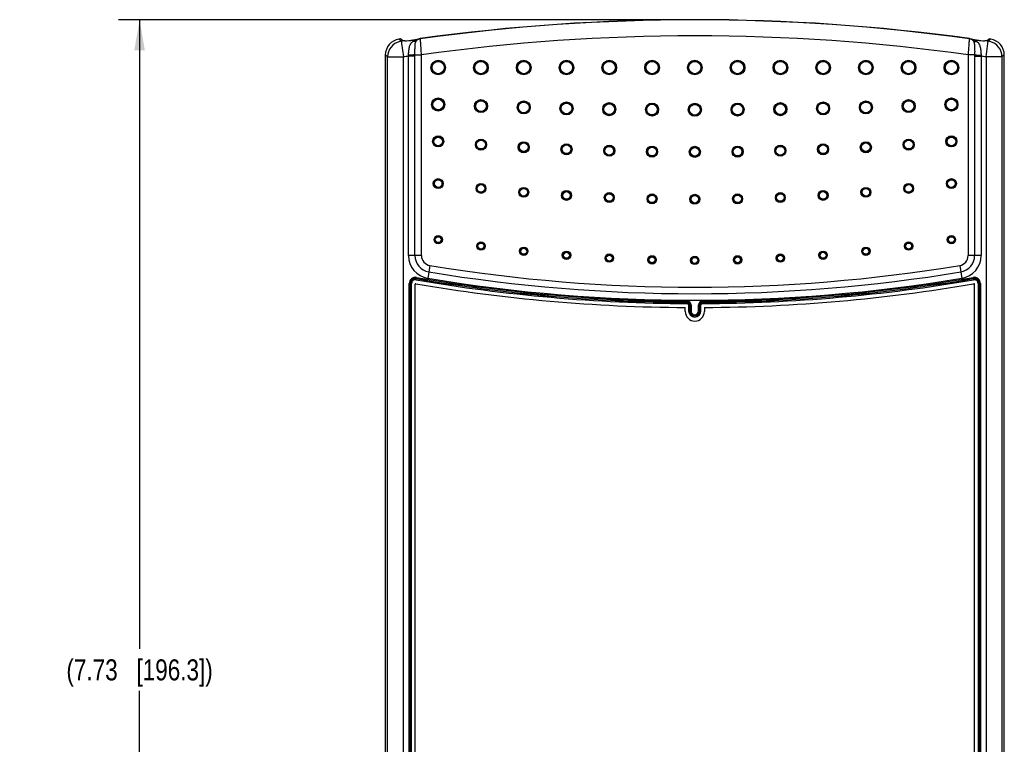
# Model space of a CAD drawing. Header units: inches. Extents: x 0 to 34, y 0 to 22.
# Tile 17 of 62: x 16.1 to 21.9, y 10.1 to 14.4. Entities that reach past the tile are written whole.
import ezdxf

# ---------------------------------------------------------------- set-up
doc = ezdxf.new("R2010")
doc.units = ezdxf.units.IN
doc.header["$LTSCALE"] = 1.87
doc.header["$MEASUREMENT"] = 0
doc.layers.get('0').update_dxf_attribs({"linetype": 'CONTINUOUS'})
doc.layers.add('DIMENSIONS', color=7, linetype='CONTINUOUS')
doc.styles.get("Standard").update_dxf_attribs({"font": 'txt', "width": 0.8})
doc.dimstyles.new('DIMSTYLE_1', dxfattribs={"dimtxt": 0.125, "dimasz": 0.18, "dimexe": 0.125, "dimexo": 0.0625, "dimgap": 0.0625, "dimtad": 0, "dimtih": 1, "dimtoh": 1, "dimzin": 4, "dimdsep": 46, "dimtxsty": 'STANDARD', "dimblk": '_FILLED', "dimblk1": '_FILLED', "dimblk2": '_FILLED', "dimcen": 0.09, "dimadec": 0, "dimazin": 0, "dimtp": 0.001, "dimtm": 0.001, "dimtfac": 1, "dimtofl": 0, "dimtmove": 0, "dimatfit": 3, "dimldrblk": '_FILLED', "dimfxl": 1, "dimtolj": 1, "dimtzin": 4, "dimarcsym": 0})

# ---------------------------------------------------------------- blocks, each defined once
blk = doc.blocks.new('_FILLED')
at = {"color": 0, "linetype": 'BYBLOCK'}
blk.add_solid([(0, 0), (-1, 0.174), (-1, -0.174)], dxfattribs=at)
blk = doc.blocks.new('*D18')
at = {"layer": 'DIMENSIONS', "color": 2, "linetype": 'CONTINUOUS'}
for p, q in [((20.0162, 14.4347), (16.654, 14.4347)), ((16.779, 14.4347), (16.779, 10.6953)), ((16.779, 6.7059), (16.779, 10.4453)), ((20.0162, 6.7059), (16.654, 6.7059))]:
    blk.add_line(p, q, dxfattribs=at)
at = {"layer": 'DIMENSIONS', "color": 2, "linetype": 'CONTINUOUS', "xscale": 0.18, "yscale": 0.18, "zscale": 0.18}
for p, rotation in [((16.779, 14.4347), 90), ((16.779, 6.7059), 270)]:
    blk.add_blockref('_FILLED', p, dxfattribs=dict(at, rotation=rotation))
at = {"layer": 'DIMENSIONS', "color": 2, "linetype": 'CONTINUOUS', "insert": (16.779, 10.6328), "char_height": 0.125, "width": 1.425, "attachment_point": 2, "line_spacing_factor": 0.9}
blk.add_mtext('(7.73{\\Ftxt.shx;\\W1.000000;\\H0.125000; }[196.3])', dxfattribs=at)

msp = doc.modelspace()

# ---------------------------------------------------------------- linework, layer by layer
at = {"color": 7, "linetype": 'CONTINUOUS'}
for p, q in [((18.3219, 14.3188), (18.3204, 14.3201)), ((18.3235, 14.3174), (18.3219, 14.3188)), ((18.3343, 14.3082), (18.3235, 14.3174)), ((18.3388, 14.3134), (18.3294, 14.3214)), ((18.3343, 14.3082), (18.3343, 14.3073)), ((18.3343, 14.3073), (18.3351, 14.3028)), ((18.3351, 14.3028), (18.3363, 14.2945)), ((18.3363, 14.2945), (18.3482, 14.2142)), ((18.3429, 14.3098), (18.3388, 14.3134)), ((18.3454, 14.3098), (18.3429, 14.3098)), ((18.3628, 14.3085), (18.3612, 14.3087)), ((18.4182, 14.3161), (18.4162, 14.3157)), ((18.4163, 14.3146), (18.4162, 14.3157)), ((18.4345, 14.3202), (18.4303, 14.3189)), ((18.4372, 14.3212), (18.4345, 14.3202)), ((18.4372, 14.3212), (18.4372, 14.3212)), ((18.4471, 14.3222), (18.4458, 14.3234)), ((21.7112, 14.323), (21.7104, 14.3222)), ((21.7117, 14.3234), (21.7112, 14.323)), ((21.7203, 14.3212), (21.7203, 14.3212)), ((21.723, 14.3202), (21.7203, 14.3212)), ((21.7412, 14.3146), (21.7413, 14.3157)), ((21.7963, 14.3087), (21.7903, 14.3076)), ((21.8121, 14.3098), (21.8068, 14.3097)), ((21.8093, 14.2142), (21.8211, 14.2945)), ((21.8142, 14.3098), (21.8128, 14.3098)), ((21.8146, 14.3098), (21.8142, 14.3098)), ((21.8146, 14.3098), (21.8187, 14.3134)), ((21.8187, 14.3134), (21.828, 14.3214)), ((21.8211, 14.2945), (21.8229, 14.3074)), ((21.8229, 14.3074), (21.8232, 14.3082)), ((21.8247, 14.3095), (21.8232, 14.3082)), ((21.834, 14.3174), (21.8247, 14.3095)), ((21.8371, 14.3201), (21.834, 14.3174)), ((18.2394, 14.2262), (18.2394, 7.3431)), ((18.2533, 14.2142), (18.2394, 14.2262)), ((18.4157, 14.2274), (18.4545, 14.2274)), ((18.4545, 13.0338), (18.4545, 14.2274)), ((21.703, 14.2274), (21.703, 13.0338)), ((21.7418, 14.2274), (21.703, 14.2274)), ((21.918, 14.2262), (21.9042, 14.2142)), ((21.918, 7.3431), (21.918, 14.2262)), ((18.2533, 7.355), (18.2533, 14.2142)), ((18.2533, 14.2142), (18.3482, 14.2142)), ((18.3482, 7.355), (18.3482, 14.2142)), ((18.377, 13.0338), (18.377, 14.2185)), ((18.4157, 14.2185), (18.377, 14.2185)), ((18.4157, 13.0338), (18.4157, 14.2185)), ((21.7418, 14.2185), (21.7418, 13.0338)), ((21.7418, 14.2185), (21.7805, 14.2185)), ((21.7805, 14.2185), (21.7805, 13.0338)), ((21.8093, 14.2142), (21.8093, 7.355)), ((21.9042, 14.2142), (21.8093, 14.2142)), ((21.9042, 14.2142), (21.9042, 7.355)), ((18.4545, 13.0338), (18.377, 13.0338)), ((21.7805, 13.0338), (21.703, 13.0338)), ((18.5047, 12.9746), (18.492, 12.8982)), ((21.6528, 12.9746), (21.6655, 12.8982)), ((18.4224, 12.8896), (18.4236, 12.8965)), ((18.4245, 12.9037), (18.4234, 12.8968)), ((18.4234, 12.8968), (18.4236, 12.8965)), ((21.7329, 12.9037), (21.7341, 12.8968)), ((21.7341, 12.8968), (21.7339, 12.8965)), ((21.7351, 12.8896), (21.7339, 12.8965)), ((18.3813, 8.702), (18.3813, 12.8672)), ((18.3813, 12.8672), (18.3883, 12.8672)), ((18.3883, 8.702), (18.3883, 12.8672)), ((18.3883, 12.8672), (18.3885, 12.867)), ((18.3885, 8.7023), (18.3885, 12.867)), ((18.3955, 12.867), (18.3885, 12.867)), ((18.3955, 8.7023), (18.3955, 12.867)), ((18.4157, 12.8612), (18.4157, 8.7081)), ((21.7417, 8.7081), (21.7417, 12.8612)), ((21.762, 12.867), (21.762, 8.7023)), ((21.762, 12.867), (21.769, 12.867)), ((21.7692, 12.8672), (21.769, 12.867)), ((21.769, 12.867), (21.769, 8.7023)), ((21.7692, 12.8672), (21.7692, 8.702)), ((21.7762, 12.8672), (21.7692, 12.8672)), ((21.7762, 12.8672), (21.7762, 8.702)), ((20.0343, 12.7623), (20.0343, 12.7553)), ((20.1232, 12.7623), (20.1232, 12.7553)), ((20.022, 12.7006), (20.022, 12.7248)), ((20.034, 12.7481), (20.0341, 12.7551)), ((20.0341, 12.7551), (20.0343, 12.7553)), ((20.042, 12.7401), (20.042, 12.7046)), ((20.042, 12.7401), (20.049, 12.7401)), ((20.042, 12.7046), (20.0562, 12.7046)), ((20.049, 12.7401), (20.0492, 12.7403)), ((20.049, 12.7401), (20.049, 12.7046)), ((20.0492, 12.7403), (20.0492, 12.7046)), ((20.0562, 12.7403), (20.0492, 12.7403)), ((20.0562, 12.7403), (20.0562, 12.7046)), ((20.1013, 12.7046), (20.1013, 12.7403)), ((20.1013, 12.7403), (20.1083, 12.7403)), ((20.1013, 12.7046), (20.1155, 12.7046)), ((20.1083, 12.7046), (20.1083, 12.7403)), ((20.1083, 12.7403), (20.1085, 12.7401)), ((20.1085, 12.7046), (20.1085, 12.7401)), ((20.1155, 12.7401), (20.1085, 12.7401)), ((20.1155, 12.7046), (20.1155, 12.7401)), ((20.1232, 12.7553), (20.1234, 12.7551)), ((20.1235, 12.7481), (20.1234, 12.7551)), ((20.1355, 12.7248), (20.1355, 12.7006))]:
    msp.add_line(p, q, dxfattribs=at)
for points in [[(18.3669, 14.3087), (18.3651, 14.3085), (18.3628, 14.3085)], [(18.4303, 14.3189), (18.4261, 14.3177), (18.4221, 14.3168), (18.4182, 14.3161)], [(21.7354, 14.3168), (21.7313, 14.3177), (21.7272, 14.3189), (21.723, 14.3202)], [(21.7413, 14.3157), (21.7395, 14.316), (21.7354, 14.3168)]]:
    msp.add_lwpolyline(points, dxfattribs=at)
for centre, radius in [((18.5537, 14.1514), 0.0436), ((18.5537, 14.1514), 0.0401), ((18.5537, 14.1514), 0.0401), ((18.5537, 14.1514), 0.0366), ((18.8079, 14.1514), 0.0436), ((18.8079, 14.1514), 0.0401), ((18.8079, 14.1514), 0.0401), ((18.8079, 14.1514), 0.0366), ((19.0621, 14.1514), 0.0436), ((19.0621, 14.1514), 0.0401), ((19.0621, 14.1514), 0.0401), ((19.0621, 14.1514), 0.0366), ((19.3162, 14.1514), 0.0436), ((19.3162, 14.1514), 0.0401), ((19.3162, 14.1514), 0.0401), ((19.3162, 14.1514), 0.0366), ((19.5704, 14.1514), 0.0436), ((19.5704, 14.1514), 0.0401), ((19.5704, 14.1514), 0.0401), ((19.5704, 14.1514), 0.0366), ((19.8246, 14.1514), 0.0436), ((19.8246, 14.1514), 0.0401), ((19.8246, 14.1514), 0.0401), ((19.8246, 14.1514), 0.0366), ((20.0787, 14.1514), 0.0436), ((20.0787, 14.1514), 0.0401), ((20.0787, 14.1514), 0.0401), ((20.0787, 14.1514), 0.0366), ((20.3329, 14.1514), 0.0436), ((20.3329, 14.1514), 0.0401), ((20.3329, 14.1514), 0.0401), ((20.3329, 14.1514), 0.0366), ((20.5871, 14.1514), 0.0436), ((20.5871, 14.1514), 0.0401), ((20.5871, 14.1514), 0.0401), ((20.5871, 14.1514), 0.0366), ((20.8412, 14.1514), 0.0436), ((20.8412, 14.1514), 0.0401), ((20.8412, 14.1514), 0.0401), ((20.8412, 14.1514), 0.0366), ((21.0954, 14.1514), 0.0436), ((21.0954, 14.1514), 0.0401), ((21.0954, 14.1514), 0.0401), ((21.0954, 14.1514), 0.0366), ((21.3496, 14.1514), 0.0436), ((21.3496, 14.1514), 0.0401), ((21.3496, 14.1514), 0.0401), ((21.3496, 14.1514), 0.0366), ((21.6037, 14.1514), 0.0436), ((21.6037, 14.1514), 0.0401), ((21.6037, 14.1514), 0.0401), ((21.6037, 14.1514), 0.0366), ((18.5537, 13.9318), 0.0389), ((18.5537, 13.9318), 0.0354), ((18.5537, 13.9318), 0.0354), ((18.5537, 13.9318), 0.0319), ((18.8079, 13.9223), 0.0389), ((18.8079, 13.9223), 0.0354), ((18.8079, 13.9223), 0.0354), ((18.8079, 13.9223), 0.0319), ((19.0621, 13.9145), 0.0389), ((19.0621, 13.9145), 0.0354), ((19.0621, 13.9145), 0.0354), ((19.0621, 13.9145), 0.0319), ((19.3162, 13.9085), 0.0389), ((19.3162, 13.9085), 0.0354), ((19.3162, 13.9085), 0.0354), ((19.3162, 13.9085), 0.0319), ((19.5704, 13.9042), 0.0389), ((19.5704, 13.9042), 0.0354), ((19.5704, 13.9042), 0.0354), ((19.5704, 13.9042), 0.0319), ((19.8246, 13.9016), 0.0389), ((19.8246, 13.9016), 0.0354), ((19.8246, 13.9016), 0.0354), ((19.8246, 13.9016), 0.0319), ((20.0787, 13.9007), 0.0389), ((20.0787, 13.9007), 0.0354), ((20.0787, 13.9007), 0.0354), ((20.0787, 13.9007), 0.0319), ((20.3329, 13.9016), 0.0389), ((20.3329, 13.9016), 0.0354), ((20.3329, 13.9016), 0.0354), ((20.3329, 13.9016), 0.0319), ((20.5871, 13.9042), 0.0389), ((20.5871, 13.9042), 0.0354), ((20.5871, 13.9042), 0.0354), ((20.5871, 13.9042), 0.0319), ((20.8412, 13.9085), 0.0389), ((20.8412, 13.9085), 0.0354), ((20.8412, 13.9085), 0.0354), ((20.8412, 13.9085), 0.0319), ((21.0954, 13.9145), 0.0389), ((21.0954, 13.9145), 0.0354), ((21.0954, 13.9145), 0.0354), ((21.0954, 13.9145), 0.0319), ((21.3496, 13.9223), 0.0389), ((21.3496, 13.9223), 0.0354), ((21.3496, 13.9223), 0.0354), ((21.3496, 13.9223), 0.0319), ((21.6037, 13.9318), 0.0389), ((21.6037, 13.9318), 0.0354), ((21.6037, 13.9318), 0.0354), ((21.6037, 13.9318), 0.0319), ((18.5537, 13.7122), 0.033), ((18.5537, 13.7122), 0.0295), ((18.5537, 13.7122), 0.0295), ((18.5537, 13.7122), 0.026), ((18.8079, 13.6932), 0.033), ((18.8079, 13.6932), 0.0295), ((18.8079, 13.6932), 0.0295), ((18.8079, 13.6932), 0.026), ((19.0621, 13.6777), 0.033), ((19.0621, 13.6777), 0.0295), ((19.0621, 13.6777), 0.0295), ((19.0621, 13.6777), 0.026), ((19.3162, 13.6656), 0.033), ((19.3162, 13.6656), 0.0295), ((19.3162, 13.6656), 0.0295), ((20.8412, 13.6656), 0.033), ((20.8412, 13.6656), 0.0295), ((20.8412, 13.6656), 0.0295), ((21.0954, 13.6777), 0.033), ((21.0954, 13.6777), 0.0295), ((21.0954, 13.6777), 0.0295), ((21.0954, 13.6777), 0.026), ((21.3496, 13.6932), 0.033), ((21.3496, 13.6932), 0.0295), ((21.3496, 13.6932), 0.0295), ((21.3496, 13.6932), 0.026), ((21.6037, 13.7122), 0.033), ((21.6037, 13.7122), 0.0295), ((21.6037, 13.7122), 0.0295), ((21.6037, 13.7122), 0.026), ((19.3162, 13.6656), 0.026), ((19.5704, 13.657), 0.033), ((19.5704, 13.657), 0.0295), ((19.5704, 13.657), 0.0295), ((19.5704, 13.657), 0.026), ((19.8246, 13.6518), 0.033), ((19.8246, 13.6518), 0.0295), ((19.8246, 13.6518), 0.0295), ((19.8246, 13.6518), 0.026), ((20.0787, 13.6501), 0.033), ((20.0787, 13.6501), 0.0295), ((20.0787, 13.6501), 0.0295), ((20.0787, 13.6501), 0.026), ((20.3329, 13.6518), 0.033), ((20.3329, 13.6518), 0.0295), ((20.3329, 13.6518), 0.0295), ((20.3329, 13.6518), 0.026), ((20.5871, 13.657), 0.033), ((20.5871, 13.657), 0.0295), ((20.5871, 13.657), 0.0295), ((20.5871, 13.657), 0.026), ((20.8412, 13.6656), 0.026), ((18.5537, 13.4615), 0.0295), ((18.5537, 13.4615), 0.026), ((18.5537, 13.4615), 0.0259), ((18.5537, 13.4615), 0.0224), ((18.8079, 13.4329), 0.0295), ((18.8079, 13.4329), 0.026), ((18.8079, 13.4329), 0.0259), ((21.3496, 13.4329), 0.0295), ((21.3496, 13.4329), 0.026), ((21.3496, 13.4329), 0.0259), ((21.6037, 13.4615), 0.0295), ((21.6037, 13.4615), 0.026), ((21.6037, 13.4615), 0.0259), ((21.6037, 13.4615), 0.0224), ((18.8079, 13.4329), 0.0224), ((19.0621, 13.4096), 0.0295), ((19.0621, 13.4096), 0.026), ((19.0621, 13.4096), 0.0259), ((19.0621, 13.4096), 0.0224), ((19.3162, 13.3914), 0.0295), ((19.3162, 13.3914), 0.026), ((19.3162, 13.3914), 0.0259), ((19.3162, 13.3914), 0.0224), ((19.5704, 13.3785), 0.0295), ((19.5704, 13.3785), 0.026), ((19.5704, 13.3785), 0.0259), ((19.5704, 13.3785), 0.0224), ((19.8246, 13.3707), 0.0295), ((20.3329, 13.3707), 0.0295), ((20.5871, 13.3785), 0.0295), ((20.5871, 13.3785), 0.026), ((20.5871, 13.3785), 0.0259), ((20.5871, 13.3785), 0.0224), ((20.8412, 13.3914), 0.0295), ((20.8412, 13.3914), 0.026), ((20.8412, 13.3914), 0.0259), ((20.8412, 13.3914), 0.0224), ((21.0954, 13.4096), 0.0295), ((21.0954, 13.4096), 0.026), ((21.0954, 13.4096), 0.0259), ((21.0954, 13.4096), 0.0224), ((21.3496, 13.4329), 0.0224), ((19.8246, 13.3707), 0.026), ((19.8246, 13.3707), 0.0259), ((19.8246, 13.3707), 0.0224), ((20.0787, 13.3682), 0.0295), ((20.0787, 13.3682), 0.026), ((20.0787, 13.3682), 0.0259), ((20.0787, 13.3682), 0.0224), ((20.3329, 13.3707), 0.026), ((20.3329, 13.3707), 0.0259), ((20.3329, 13.3707), 0.0224), ((18.5537, 13.128), 0.0248), ((18.5537, 13.128), 0.0213), ((18.5537, 13.128), 0.0212), ((18.5537, 13.128), 0.0177), ((18.8079, 13.0901), 0.0248), ((18.8079, 13.0901), 0.0213), ((18.8079, 13.0901), 0.0212), ((18.8079, 13.0901), 0.0177), ((21.3496, 13.0901), 0.0248), ((21.3496, 13.0901), 0.0213), ((21.3496, 13.0901), 0.0212), ((21.3496, 13.0901), 0.0177), ((21.6037, 13.128), 0.0248), ((21.6037, 13.128), 0.0213), ((21.6037, 13.128), 0.0212), ((21.6037, 13.128), 0.0177), ((19.0621, 13.0593), 0.0248), ((19.0621, 13.0593), 0.0213), ((19.0621, 13.0593), 0.0212), ((19.0621, 13.0593), 0.0177), ((19.3162, 13.0354), 0.0248), ((19.3162, 13.0354), 0.0213), ((19.3162, 13.0354), 0.0212), ((19.3162, 13.0354), 0.0177), ((20.8412, 13.0354), 0.0248), ((20.8412, 13.0354), 0.0213), ((20.8412, 13.0354), 0.0212), ((20.8412, 13.0354), 0.0177), ((21.0954, 13.0593), 0.0248), ((21.0954, 13.0593), 0.0213), ((21.0954, 13.0593), 0.0212), ((21.0954, 13.0593), 0.0177), ((19.5704, 13.0184), 0.0248), ((19.5704, 13.0184), 0.0213), ((19.5704, 13.0184), 0.0212), ((19.5704, 13.0184), 0.0177), ((19.8246, 13.0082), 0.0248), ((19.8246, 13.0082), 0.0213), ((19.8246, 13.0082), 0.0212), ((19.8246, 13.0082), 0.0177), ((20.0787, 13.0048), 0.0248), ((20.0787, 13.0048), 0.0213), ((20.0787, 13.0048), 0.0212), ((20.0787, 13.0048), 0.0177), ((20.3329, 13.0082), 0.0248), ((20.3329, 13.0082), 0.0213), ((20.3329, 13.0082), 0.0212), ((20.3329, 13.0082), 0.0177), ((20.5871, 13.0184), 0.0248), ((20.5871, 13.0184), 0.0213), ((20.5871, 13.0184), 0.0212), ((20.5871, 13.0184), 0.0177)]:
    msp.add_circle(centre, radius, dxfattribs=at)
for centre, radius, start, end in [((20.0787, 2.5464), 11.8897, 82.10602, 97.89398), ((20.0787, 2.5464), 11.8884, 82.11155, 97.88845), ((20.0787, 2.5464), 11.7934, 82.08364, 97.91636), ((18.3344, 14.2262), 0.0949, 98.4849, 180.00933), ((18.3484, 14.2141), 0.0951, 103.93194, 179.93129), ((20.0787, 2.5464), 11.9043, 98.45004, 98.49424), ((18.3483, 14.2145), 0.0947, 98.50616, 103.95453), ((20.0787, 2.5464), 11.8905, 98.38224, 98.43631), ((18.3456, 14.2013), 0.1085, 81.73983, 83.28267), ((18.3488, 14.2235), 0.0861, 79.74421, 81.76397), ((18.3522, 14.2419), 0.0673, 77.10198, 79.75759), ((20.0787, 2.5464), 11.8862, 98.04056, 98.28033), ((20.0787, 2.5464), 11.8851, 98.04056, 98.27966), ((18.4527, 14.2826), 0.04, 97.95698, 133.44023), ((18.3748, 14.4817), 0.1722, 288.6903, 289.9594), ((18.3733, 14.4857), 0.1765, 289.95967, 291.23492), ((18.4541, 14.2877), 0.0375, 116.78621, 119.38429), ((18.4514, 14.2836), 0.0401, 97.94309, 110.60081), ((21.7048, 14.2826), 0.04, 46.55977, 82.04302), ((21.7061, 14.2836), 0.0401, 69.39687, 82.05731), ((21.7858, 14.4902), 0.1813, 248.7988, 250.03183), ((21.7032, 14.2875), 0.0378, 59.3376, 63.17155), ((21.781, 14.4767), 0.1669, 249.98346, 253.79419), ((21.7717, 14.4447), 0.1337, 253.79961, 256.77132), ((20.0787, 2.5464), 11.8851, 81.72034, 81.95944), ((21.699, 14.2313), 0.0934, 58.05697, 63.1292), ((20.0787, 2.5464), 11.8862, 81.71967, 81.95943), ((21.7016, 14.2357), 0.0882, 54.57085, 58.02407), ((21.7036, 14.2385), 0.0848, 52.79537, 54.55292), ((20.0787, 2.5464), 11.8905, 81.56369, 81.61776), ((21.815, 14.3588), 0.0491, 266.64179, 267.43675), ((21.8094, 14.2152), 0.094, 76.04231, 81.53582), ((20.0787, 2.5464), 11.9043, 81.50576, 81.54996), ((21.8091, 14.2141), 0.0951, 0.07071, 76.05974), ((21.8231, 14.2262), 0.0949, 359.99067, 81.51509), ((18.103, 14.2348), 0.2745, 356.59146, 357.91345), ((17.3324, 14.2184), 1.0834, 0.00265, 0.47417), ((22.8239, 14.2184), 1.0822, 179.52557, 179.99761), ((22.0543, 14.2348), 0.2743, 182.08604, 183.40904), ((20.0787, 2.5464), 11.7955, 98.295, 98.43631), ((20.0787, 2.5464), 11.7955, 81.56369, 81.705), ((18.5144, 13.0338), 0.1374, 179.9948, 260.62688), ((18.5144, 13.0337), 0.0987, 179.98942, 260.6318), ((18.5144, 13.0338), 0.06, 179.99136, 260.62983), ((21.6431, 13.0338), 0.06, 279.37017, 0.00863), ((21.6431, 13.0337), 0.0987, 279.36822, 0.01061), ((21.6431, 13.0338), 0.1374, 279.37361, 0.00568), ((20.0787, 22.5048), 9.698, 260.62119, 279.37881), ((20.0787, 22.5048), 9.6593, 260.62119, 279.37881), ((18.4183, 12.8673), 0.037, 80.20246, 180.02187), ((18.4182, 12.8673), 0.03, 80.17273, 180.05162), ((18.4185, 12.867), 0.03, 80.23351, 179.99247), ((18.4185, 12.867), 0.023, 80.2037, 180.0222), ((20.0787, 22.5048), 9.7568, 260.22587, 269.73739), ((20.0787, 22.5048), 9.7495, 260.22429, 269.73872), ((20.0787, 22.5048), 9.7498, 260.22587, 269.73739), ((20.0787, 22.5048), 9.7425, 260.22429, 269.73872), ((20.0787, 22.5048), 9.7367, 260.6212, 279.37881), ((20.0787, 22.5048), 9.7425, 270.26128, 279.77571), ((20.0787, 22.5048), 9.7495, 270.26128, 279.77571), ((20.0787, 22.5048), 9.7498, 270.26261, 279.77413), ((20.0787, 22.5048), 9.7568, 270.26261, 279.77413), ((21.7392, 12.8673), 0.037, 359.97817, 99.79757), ((21.739, 12.867), 0.03, 0.00764, 99.7666), ((21.7392, 12.8673), 0.03, 359.94843, 99.82732), ((21.739, 12.867), 0.023, 359.97783, 99.79633), ((18.4207, 12.8612), 0.005, 80.24154, 180), ((20.0787, 22.5017), 9.777, 260.24154, 269.66738), ((20.0787, 22.5017), 9.777, 270.33262, 279.75846), ((21.7367, 12.8612), 0.005, 0, 99.75846), ((20.0342, 12.7403), 0.022, 359.98748, 89.75117), ((20.1233, 12.7403), 0.022, 90.2489, 180.01249), ((20.0787, 12.7006), 0.0568, 180, 360), ((20.034, 12.7401), 0.00799, 359.99344, 89.74208), ((20.034, 12.7401), 0.015, 0.03577, 89.69874), ((20.0342, 12.7403), 0.015, 359.94181, 89.79655), ((20.0787, 12.7046), 0.0368, 180, 360), ((20.0787, 12.7046), 0.0298, 180, 360), ((20.0787, 12.7046), 0.0295, 180, 360), ((20.0787, 12.7046), 0.0225, 180, 360), ((20.1233, 12.7403), 0.015, 90.20364, 180.05813), ((20.1235, 12.7401), 0.015, 90.30126, 179.96422), ((20.1235, 12.7401), 0.00799, 90.25792, 180.00656)]:
    msp.add_arc(centre, radius, start, end, dxfattribs=at)
for points, knots in [([(18.3583, 14.3091), (18.357, 14.3092), (18.3546, 14.3095), (18.3511, 14.3097), (18.3481, 14.3099), (18.3462, 14.3099), (18.3454, 14.3098)], [0, 0, 0, 0, 0.296324, 0.569376, 0.808138, 1, 1, 1, 1]), ([(18.3669, 14.3087), (18.367, 14.3087), (18.3672, 14.3084), (18.3672, 14.308), (18.3672, 14.3077), (18.3672, 14.3076)], [0, 0, 0, 0, 0.275863, 0.578761, 1, 1, 1, 1]), ([(18.3773, 14.2248), (18.3775, 14.229), (18.3779, 14.2374), (18.3789, 14.2497), (18.3803, 14.2615), (18.3825, 14.2726), (18.3855, 14.2827), (18.3898, 14.2919), (18.3954, 14.2998), (18.4001, 14.3041), (18.4026, 14.3061)], [0, 0, 0, 0, 0.144928, 0.28626, 0.421863, 0.550116, 0.670339, 0.783304, 0.891707, 1, 1, 1, 1]), ([(18.4026, 14.3061), (18.4037, 14.3069), (18.4081, 14.31), (18.4127, 14.3128), (18.4163, 14.3146)], [0, 0, 0, 0, 0.251976, 1, 1, 1, 1]), ([(18.4251, 14.3117), (18.4237, 14.3104), (18.4205, 14.3083), (18.415, 14.3063), (18.4089, 14.3055), (18.4047, 14.3057), (18.4026, 14.3061)], [0, 0, 0, 0, 0.233914, 0.476157, 0.730884, 1, 1, 1, 1]), ([(18.4157, 14.2274), (18.4157, 14.232), (18.4156, 14.241), (18.4156, 14.2542), (18.4158, 14.2667), (18.4162, 14.2782), (18.417, 14.2886), (18.4182, 14.2964), (18.4197, 14.3019), (18.4211, 14.3056), (18.4229, 14.3088), (18.4243, 14.3108), (18.4251, 14.3117)], [0, 0, 0, 0, 0.15956, 0.314271, 0.460487, 0.59522, 0.716312, 0.822864, 0.870843, 0.915773, 0.958432, 1, 1, 1, 1]), ([(18.43, 14.3185), (18.4288, 14.3182), (18.4243, 14.3167), (18.4198, 14.3154), (18.4163, 14.3146)], [0, 0, 0, 0, 0.249762, 1, 1, 1, 1]), ([(18.4251, 14.3117), (18.4267, 14.3135), (18.43, 14.3167), (18.4338, 14.3193), (18.4357, 14.3204)], [0, 0, 0, 0, 0.516089, 1, 1, 1, 1]), ([(18.4545, 14.2274), (18.4541, 14.2334), (18.4534, 14.2453), (18.4523, 14.2625), (18.4514, 14.2762), (18.4507, 14.2863), (18.4501, 14.2932), (18.4496, 14.2994), (18.4492, 14.305), (18.4487, 14.3098), (18.4483, 14.3139), (18.448, 14.3168), (18.4478, 14.3187), (18.4476, 14.3198), (18.4475, 14.3207), (18.4474, 14.3214), (18.4473, 14.3219), (18.4472, 14.3222), (18.4471, 14.3222)], [0, 0, 0, 0, 0.190682, 0.374562, 0.544635, 0.622576, 0.694813, 0.760641, 0.819468, 0.870742, 0.913968, 0.948781, 0.962925, 0.974843, 0.984516, 0.991931, 0.997083, 1, 1, 1, 1]), ([(21.7104, 14.3222), (21.7103, 14.3222), (21.7102, 14.3219), (21.7101, 14.3214), (21.71, 14.3207), (21.7098, 14.3198), (21.7097, 14.3187), (21.7095, 14.3168), (21.7091, 14.3139), (21.7087, 14.3098), (21.7083, 14.305), (21.7078, 14.2994), (21.7074, 14.2932), (21.7068, 14.2863), (21.7061, 14.2762), (21.7052, 14.2625), (21.7041, 14.2453), (21.7034, 14.2334), (21.703, 14.2274)], [0, 0, 0, 0, 0.002917, 0.008069, 0.015484, 0.025157, 0.037075, 0.051219, 0.086032, 0.129258, 0.180532, 0.239359, 0.305187, 0.377424, 0.455365, 0.625438, 0.809318, 1, 1, 1, 1]), ([(21.7225, 14.32), (21.7243, 14.3189), (21.7278, 14.3164), (21.7309, 14.3133), (21.7323, 14.3117)], [0, 0, 0, 0, 0.484836, 1, 1, 1, 1]), ([(21.7323, 14.3117), (21.7331, 14.3108), (21.7346, 14.3088), (21.7364, 14.3056), (21.7378, 14.3019), (21.7393, 14.2964), (21.7405, 14.2886), (21.7413, 14.2782), (21.7417, 14.2667), (21.7419, 14.2542), (21.7419, 14.241), (21.7418, 14.232), (21.7418, 14.2274)], [0, 0, 0, 0, 0.041558, 0.084232, 0.129184, 0.177159, 0.283701, 0.404811, 0.539536, 0.685749, 0.840452, 1, 1, 1, 1]), ([(21.7323, 14.3116), (21.7337, 14.3104), (21.7369, 14.3083), (21.7425, 14.3063), (21.7486, 14.3055), (21.7528, 14.3057), (21.7549, 14.3061)], [0, 0, 0, 0, 0.233911, 0.476152, 0.73088, 1, 1, 1, 1]), ([(21.7549, 14.3061), (21.7574, 14.3041), (21.7621, 14.2998), (21.7677, 14.2919), (21.7719, 14.2827), (21.775, 14.2726), (21.7771, 14.2615), (21.7786, 14.2497), (21.7796, 14.2374), (21.78, 14.229), (21.7802, 14.2248)], [0, 0, 0, 0, 0.108303, 0.216729, 0.3297, 0.44993, 0.578178, 0.713771, 0.855089, 1, 1, 1, 1]), ([(21.7903, 14.3076), (21.7903, 14.3077), (21.7903, 14.308), (21.7903, 14.3084), (21.7904, 14.3087), (21.7906, 14.3087)], [0, 0, 0, 0, 0.42129, 0.72415, 1, 1, 1, 1]), ([(21.8068, 14.3097), (21.8052, 14.3096), (21.8016, 14.3094), (21.7981, 14.3089), (21.7963, 14.3087)], [0, 0, 0, 0, 0.475727, 1, 1, 1, 1]), ([(18.4157, 14.2274), (18.415, 14.2272), (18.4133, 14.2269), (18.4102, 14.2265), (18.4062, 14.2261), (18.4014, 14.2257), (18.396, 14.2254), (18.3879, 14.2251), (18.3816, 14.2249), (18.3773, 14.2248)], [0, 0, 0, 0, 0.056342, 0.137962, 0.242658, 0.367766, 0.510016, 0.665978, 1, 1, 1, 1]), ([(21.7418, 14.2274), (21.7425, 14.2272), (21.7442, 14.2269), (21.7473, 14.2265), (21.7513, 14.2261), (21.7561, 14.2257), (21.7615, 14.2254), (21.7696, 14.2251), (21.7759, 14.2249), (21.7802, 14.2248)], [0, 0, 0, 0, 0.056337, 0.137953, 0.242647, 0.367755, 0.510006, 0.665971, 1, 1, 1, 1])]:
    msp.add_open_spline(points, degree=3, knots=knots, dxfattribs=at)

# ---------------------------------------------------------------- dimensions: what is measured, and where the dimension line sits
at = {"layer": 'DIMENSIONS', "color": 2, "linetype": 'CONTINUOUS'}
dim = msp.add_linear_dim(base=(16.779, 14.4347), p1=(20.0787, 6.7059), p2=(20.0787, 14.4347), angle=90, text='(<>)', dimstyle='DIMSTYLE_1', dxfattribs=at)
dim.commit()
dim.dimension.update_dxf_attribs({"geometry": '*D18', "text_midpoint": (16.779, 10.5703), "dimtype": 160})

doc.saveas('drawing.dxf')
